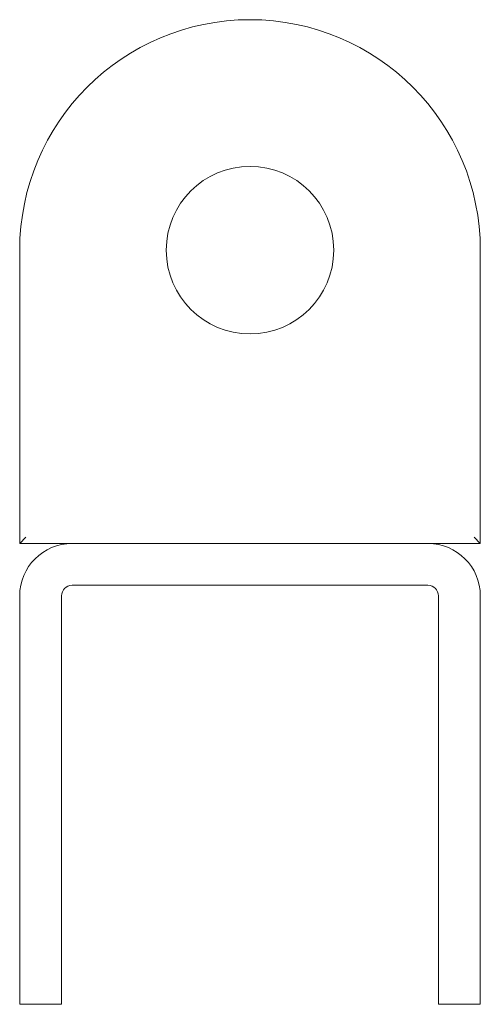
# Model space of a CAD drawing. Header units: millimetres. Extents: x 4.4 to 26.4, y -73.6 to -26.6.
import ezdxf

# ---------------------------------------------------------------- set-up
doc = ezdxf.new("R2010")
doc.units = ezdxf.units.MM

msp = doc.modelspace()

# ---------------------------------------------------------------- linework, layer by layer
at = {"color": 0, "linetype": 'Continuous', "lineweight": 0}
for p, q in [((4.438, -51.579), (4.438, -37.579)), ((26.438, -37.579), (26.438, -51.579)), ((4.738, -51.279), (4.438, -51.579)), ((6.938, -51.579), (4.438, -51.579)), ((23.938, -51.579), (6.938, -51.579)), ((26.438, -51.579), (23.938, -51.579)), ((26.138, -51.279), (26.438, -51.579)), ((6.938, -53.579), (23.938, -53.579)), ((4.438, -54.079), (4.438, -73.579)), ((6.438, -73.579), (6.438, -54.079)), ((24.438, -54.079), (24.438, -73.579)), ((26.438, -73.579), (26.438, -54.079)), ((4.438, -73.579), (6.438, -73.579)), ((24.438, -73.579), (26.438, -73.579))]:
    msp.add_line(p, q, dxfattribs=at)
at = {"color": 0, "linetype": 'Continuous', "lineweight": 0, "extrusion": (0, 0, -1)}
for centre, radius, start, end in [((-15.438, -37.579), 11, 0, 180), ((-6.938, -54.079), 0.5, 360, 90), ((-23.938, -54.079), 0.5, 90, 180)]:
    msp.add_arc(centre, radius, start, end, dxfattribs=at)
at = {"color": 0, "linetype": 'Continuous', "lineweight": 0}
for centre, radius, start, end in [((15.438, -37.579), 4, 0, 180), ((15.438, -37.579), 4, 180, 0), ((6.938, -54.079), 2.5, 90, 180), ((23.938, -54.079), 2.5, 360, 90)]:
    msp.add_arc(centre, radius, start, end, dxfattribs=at)

doc.saveas('drawing.dxf')
